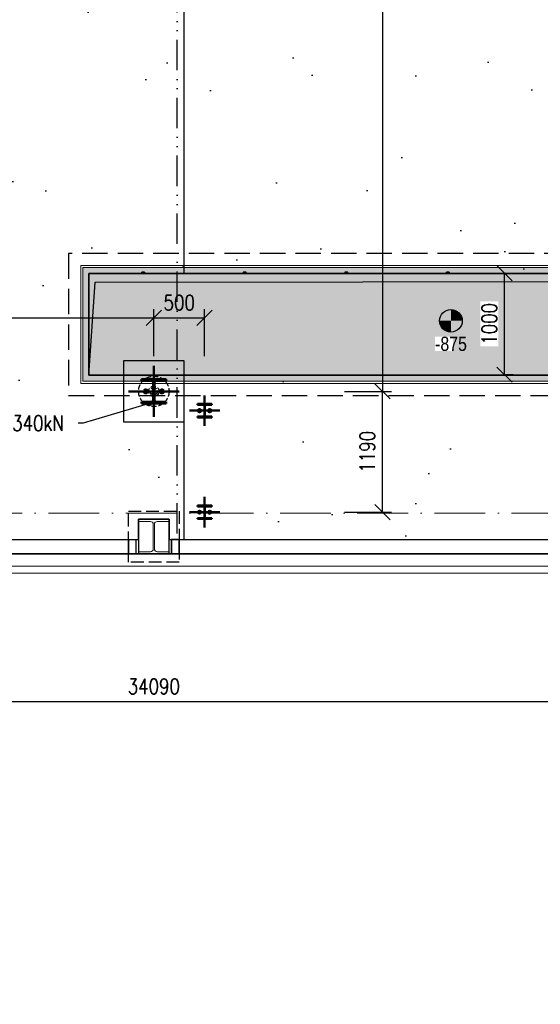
# Model space of a CAD drawing. Header units: millimetres. Extents: x 2241524 to 2686701, y -1965833 to -1461615.
# Tile 16 of 143: x 2326986 to 2332114, y -1794632 to -1784938. Entities that reach past the tile are written whole.
import ezdxf
from ezdxf import colors
from ezdxf.entities.mleader import LeaderData, LeaderLine
from ezdxf.math import Vec2, Vec3

# ---------------------------------------------------------------- set-up
doc = ezdxf.new("R2010")
doc.units = ezdxf.units.MM
doc.header["$LTSCALE"] = 100
for name, pattern in [('A_CARA_07', [7, 5, -2]), ('A_CARA_15', [7.6, 5, -1.3, 0, -1.3]), ('A_CARA_16', [11.4, 6, -1.8, 0, -1.8, 0, -1.8]), ('ACAD_ISO02W100', [15, 12, -3]), ('ACAD_ISO04W100', [30.5, 24, -3, 0.5, -3])]:
    doc.linetypes.add(name, pattern=pattern)
doc.layers.get('Defpoints').update_dxf_attribs({"color": 132})
for name, color, linetype, lineweight in [('11542_003_OK-HALA_TaO-1_ET_R01_AciS_2025-04-14_sloupy_dwg', 9, 'Continuous', 9), ('CA_KOTY', 3, 'Continuous', 25), ('CA_NEVHRA1', 9, 'A_CARA_16', 25), ('CA_NOVÉ K-CE', 12, 'Continuous', 25), ('CA_NOVÉ K-CE NEVHRA', 12, 'A_CARA_07', 25), ('CA_OBETONÁVKA SPODNÍ', 9, 'A_CARA_07', 25), ('CA_OSY', 5, 'A_CARA_15', 18), ('CA_PODLAHA KANÁLY', 12, 'Continuous', 25), ('CA_PODLAHA KOTY', 12, 'Continuous', 25), ('CA_PODLAHA OBETONÁVKA', 12, 'Continuous', 25), ('CA_PODLAHA OBRYS', 12, 'Continuous', 25), ('CA_PODLAHA ZÁKLAD. PRAH VNĚ', 9, 'Continuous', 13), ('CA_PODLAHA ZÁKLADY', 12, 'Continuous', 25), ('CA_PODLAHA-KOVOVÉ PRVKY', 150, 'Continuous', 13), ('CA_POHHRA25', 7, 'Continuous', 25), ('CA_TEXT25', 7, 'Continuous', 25), ('CA_ZÁKLADY TG', 9, 'Continuous', 25), ('SS_2.ET-HALA_TaO-VESTAVBA_A1÷B2-SCHODISTE', 9, 'Continuous', 50), ('SS_2.ET-HALA_TaO-VESTAVBA_A1÷B2-VAZBA', 9, 'Continuous', 50), ('SS_SRAFY', 9, 'Continuous', 18)]:
    doc.layers.add(name, color=color, linetype=linetype, lineweight=lineweight)
doc.styles.add('ROMANS', font='romans.shx', dxfattribs={"width": 0.8})
doc.styles.get("Standard").update_dxf_attribs({"font": 'arial.ttf', "width": 0.8})
doc.linetypes.add('KANVBRDO', pattern='A,7,-6.5,[6,zn.shx,S=1,R=0,X=0,Y=0],-6.5', length=20)
doc.dimstyles.new('CA_75', dxfattribs={"dimscale": 75, "dimtxt": 2, "dimasz": 2, "dimexe": 1.15, "dimexo": 2, "dimgap": 1, "dimtad": 1, "dimdec": 0, "dimzin": 9, "dimdsep": 46, "dimtxsty": 'ROMANS', "dimblk1": 'OBLIQUE', "dimblk2": 'OBLIQUE', "dimsah": 1, "dimcen": -1, "dimclrd": 256, "dimclre": 256, "dimclrt": 256, "dimadec": 0, "dimazin": 0, "dimtfac": 1, "dimtdec": 0, "dimtmove": 1, "dimatfit": 0, "dimfxl": 5, "dimfxlon": 1, "dimtolj": 1, "dimtzin": 9, "dimarcsym": 0})
pattern_1 = [(45, (340.0156, -4363.2238), (-2.24506403, 2.24506403), [])]

# ---------------------------------------------------------------- blocks, each defined once
blk = doc.blocks.new('A$C84828806')
at = {"layer": 'CA_PODLAHA OBRYS', "transparency": 33554687}
h = blk.add_hatch(dxfattribs=at)
h.set_pattern_fill('AR-SAND', color=256, scale=40)
h.paths.add_polyline_path([(-159210, -11740.1), (-169720, -11740.1), (-169720, -12290), (-170020, -12290), (-170020, -11740.1), (-181720, -11740.1), (-181720, -12290), (-182020, -12290), (-182020, -11740.1), (-184520, -11740.1), (-184520, -12090), (-185220, -12090), (-185220, -11740.1), (-185485.1, -11740.1), (-190382.8, -12091.2), (-190376.2, -12183.8), (-190675.4, -12205.2), (-190682, -12112.6), (-196062.8, -12497.7), (-196056.2, -12590.3), (-196355.4, -12611.8), (-196362, -12519.7), (-201747.8, -12904.6), (-201741.2, -12997.2), (-202040.4, -13018.7), (-202046.9, -12927.2), (-207432.8, -13311.5), (-207426.2, -13404.2), (-207725.4, -13425.6), (-213112.6, -13720.4), (-213106.2, -13810.7), (-213405.4, -13832.1), (-218510, -14107.3), (-218510, -14530), (-219160, -14530), (-219160, -20720), (-219070, -20720), (-219070, -21020), (-219210, -27170), (-218510, -27170), (-218510, -27570), (-219270, -27570), (-219270, -32575.2), (-219600, -32575.2), (-219600, -33635.2), (-219270, -33635.2), (-219270, -33760), (-219200, -33760), (-219200, -33980), (-219270, -33980), (-219270, -34490.3), (-219600, -34490.3), (-219600, -39490.2), (-219270, -39490.2), (-219270, -40170), (-218510, -40170), (-218510, -40490.1), (-201615, -40490.1), (-201615, -51011.1), (-188060.6, -51011.1), (-188060.6, -44719.2), (-187460.6, -44719.2), (-187460.6, -51011.1), (-176360.6, -51011.1), (-176360.6, -45211.2), (-175760.6, -45211.2), (-175760.6, -51011.1), (-166060.6, -51011.1), (-166060.6, -40639.2), (-164970.6, -39549.2), (-164970.6, -36049.2), (-163970.6, -36049.2), (-163970.6, -37549.2), (-163520.6, -37549.2), (-163520.6, -38549.2), (-163970.6, -38549.2), (-163970.6, -39963.4), (-165060.6, -41053.4), (-165060.6, -51011.1), (-159210, -51011.1), (-159210, -46619.2), (-159640.6, -46619.2), (-159640.6, -45169.2), (-160360.6, -45169.2), (-160360.6, -40619.2), (-163120.6, -40619.2), (-163120.6, -37064.2), (-160360.6, -37064.2), (-160360.6, -36119.2), (-159210, -36119.2)])
h.paths.add_polyline_path([(-178060.6, -39344.2), (-178060.6, -43544.2), (-185460.6, -43544.2), (-185460.6, -39344.2)], flags=16)
h.paths.add_polyline_path([(-187460.6, -41219.2), (-187460.6, -42419.2), (-188760.6, -42419.2), (-188760.6, -41219.2)], flags=16)
h.paths.add_polyline_path([(-168570, -52411.1), (-159210, -52411.1), (-159210, -52011.1), (-201615, -52011.1), (-201615, -53630.1), (-196380, -53630.1), (-196380, -53430), (-196080, -53430), (-196080, -53630.1), (-195470, -53630.1), (-195470, -53960.1), (-194410, -53960.1), (-194410, -53630.1), (-190700, -53630.1), (-190700, -53430), (-190400, -53430), (-190400, -53630.1), (-185220, -53630.1), (-185220, -53170), (-184520, -53170), (-184520, -53630.1), (-182020, -53630.1), (-182020, -52970), (-181720, -52970), (-181720, -53630.1), (-175980, -53630.1), (-175980, -53560), (-175760, -53560), (-175760, -53630.1), (-170020, -53630.1), (-170020, -52970), (-169720, -52970), (-169720, -53630.1), (-163980, -53630.1), (-163980, -53560), (-163760, -53560), (-163760, -53630.1), (-159210, -53630.1), (-159210, -53211.1), (-168570, -53211.1)])
h.paths.add_polyline_path([(-180570, -52411.1), (-171170, -52411.1), (-171170, -53211.1), (-180570, -53211.1)], flags=16)
h = blk.add_hatch(dxfattribs=at)
h.set_pattern_fill('AR-SAND', color=256, scale=40)
h.paths.add_polyline_path([(-218510, -53630.1), (-217200, -53630.1), (-217200, -53960.1), (-215040, -53960.1), (-215040, -53630.1), (-213430, -53630.1), (-213430, -53430), (-213130, -53430), (-213130, -53630.1), (-211510, -53630.1), (-211510, -53960.1), (-209350, -53960.1), (-209350, -53630.1), (-207750, -53630.1), (-207750, -53430), (-207450, -53430), (-207450, -53630.1), (-205830, -53630.1), (-205830, -53960.1), (-203670, -53960.1), (-203670, -53630.1), (-202065, -53630.1), (-202065, -53430), (-201765, -53430), (-201765, -53630.1), (-201615, -53630.1), (-201615, -52011.1), (-202554, -52011.1), (-202554, -51011.1), (-201615, -51011.1), (-201615, -40490.1), (-218510, -40490.1), (-218510, -40570), (-219270, -40570), (-219270, -46760.2), (-219200, -46760), (-219200, -46980), (-219270, -46980), (-219270, -53170), (-218510, -53170)])
blk = doc.blocks.new('11542_003_OK-HALA_TaO-1_ET_R01_AciS_2025-04-14_sloupy_dwg-1858929-525_600')
at = {"layer": '11542_003_OK-HALA_TaO-1_ET_R01_AciS_2025-04-14_sloupy_dwg'}
for p, q in [((21875, 7690), (21575, 7690)), ((21575, 7690), (21575, 7668.5)), ((21575, 7668.5), (21692, 7668.5)), ((21758, 7668.5), (21875, 7668.5)), ((21875, 7668.5), (21875, 7690)), ((21719, 7641.5), (21719, 7398.5)), ((21731, 7398.5), (21731, 7641.5)), ((21575, 7371.5), (21575, 7350)), ((21692, 7371.5), (21575, 7371.5)), ((21875, 7371.5), (21758, 7371.5)), ((21875, 7350), (21875, 7371.5)), ((21575, 7350), (21875, 7350))]:
    blk.add_line(p, q, dxfattribs=at)
for centre, major_axis, start_param, end_param in [((21692, 7641.5), (19.1, 19.1), 5.497781, 7.068577), ((21758, 7641.5), (-10.3, 24.9), 5.890499, 7.461295), ((21692, 7398.5), (14.2, 23), 3.695166, 5.265962), ((21758, 7398.5), (0, 27), 1.570794, 3.141591)]:
    blk.add_ellipse(centre, major_axis=major_axis, ratio=1, start_param=start_param, end_param=end_param, dxfattribs=at)
blk = doc.blocks.new('_Oblique')
at = {"color": 0, "linetype": 'ByBlock', "lineweight": -2}
blk.add_line((-0.5, -0.5), (0.5, 0.5), dxfattribs=at)
blk = doc.blocks.new('*D1692')
at = {"layer": 'CA_KOTY', "lineweight": -2, "transparency": 16777216}
for p, q in [((2311262.6, -1791502.2), (2311262.6, -1791738.4)), ((2345352.6, -1791502.2), (2345352.6, -1791738.4)), ((2311262.6, -1791652.2), (2345352.6, -1791652.2))]:
    blk.add_line(p, q, dxfattribs=at)
at = {"layer": 'Defpoints', "color": 0, "transparency": 16777216}
for p in [(2311262.6, -1791352.2), (2345352.6, -1791352.2), (2345352.6, -1791652.2)]:
    blk.add_point(p, dxfattribs=at)
at = {"layer": 'CA_KOTY', "lineweight": -2, "transparency": 16777216, "xscale": 150, "yscale": 150, "zscale": 150, "rotation": 180}
blk.add_blockref('_Oblique', (2311262.6, -1791652.2), dxfattribs=at)
at = {"layer": 'CA_KOTY', "lineweight": -2, "transparency": 16777216, "xscale": 150, "yscale": 150, "zscale": 150}
blk.add_blockref('_Oblique', (2345352.6, -1791652.2), dxfattribs=at)
at = {"layer": 'CA_KOTY', "transparency": 16777216, "insert": (2328307.6, -1791502.2), "char_height": 150, "width": 180.755, "attachment_point": 5, "style": 'ROMANS'}
blk.add_mtext('\\A1;34090', dxfattribs=at)
blk = doc.blocks.new('0KRIZ')
at = {"color": 0, "linetype": 'ByBlock', "ltscale": 0.5}
for p, q in [((0, -0.5), (0, 0.5)), ((-0.5, 0), (0.5, 0))]:
    blk.add_line(p, q, dxfattribs=at)
blk = doc.blocks.new('*D1023')
at = {"layer": 'CA_KOTY', "lineweight": -2, "transparency": 16777216}
for p, q in [((16380, 4934.7), (16380, 5396)), ((22065, 4934.7), (22065, 5396)), ((16380, 5309.7), (22065, 5309.7))]:
    blk.add_line(p, q, dxfattribs=at)
at = {"layer": 'Defpoints', "color": 0, "transparency": 16777216}
for p in [(22065, 5309.7), (16380, 4586.8), (22065, 4586.8)]:
    blk.add_point(p, dxfattribs=at)
at = {"layer": 'CA_KOTY', "lineweight": -2, "transparency": 16777216, "xscale": 150, "yscale": 150, "zscale": 150, "rotation": 180}
blk.add_blockref('_Oblique', (16380, 5309.7), dxfattribs=at)
at = {"layer": 'CA_KOTY', "lineweight": -2, "transparency": 16777216, "xscale": 150, "yscale": 150, "zscale": 150}
blk.add_blockref('_Oblique', (22065, 5309.7), dxfattribs=at)
at = {"layer": 'CA_KOTY', "transparency": 16777216, "insert": (19222.5, 5459.7), "char_height": 150, "attachment_point": 5, "style": 'ROMANS'}
blk.add_mtext('\\A1;5685', dxfattribs=at)
blk = doc.blocks.new('*D1024')
at = {"layer": 'CA_KOTY', "lineweight": -2, "transparency": 16777216}
for p, q in [((22065, 4934.7), (22065, 5396)), ((22565, 4934.7), (22565, 5396)), ((22065, 5309.7), (22565, 5309.7))]:
    blk.add_line(p, q, dxfattribs=at)
at = {"layer": 'Defpoints', "color": 0, "transparency": 16777216}
for p in [(22565, 5309.7), (22065, 4586.8), (22565, 3396.8, 10)]:
    blk.add_point(p, dxfattribs=at)
at = {"layer": 'CA_KOTY', "lineweight": -2, "transparency": 16777216, "xscale": 150, "yscale": 150, "zscale": 150, "rotation": 180}
blk.add_blockref('_Oblique', (22065, 5309.7), dxfattribs=at)
at = {"layer": 'CA_KOTY', "lineweight": -2, "transparency": 16777216, "xscale": 150, "yscale": 150, "zscale": 150}
blk.add_blockref('_Oblique', (22565, 5309.7), dxfattribs=at)
at = {"layer": 'CA_KOTY', "transparency": 16777216, "insert": (22315, 5459.7), "char_height": 150, "attachment_point": 5, "style": 'ROMANS'}
blk.add_mtext('\\A1;500', dxfattribs=at)
blk = doc.blocks.new('*D1025')
at = {"layer": 'CA_KOTY', "lineweight": -2, "transparency": 16777216}
for p, q in [((24150, 4586.8), (24404.3, 4586.8)), ((24318, 3396.8), (24318, 4586.8)), ((23943, 3396.8), (24404.3, 3396.8))]:
    blk.add_line(p, q, dxfattribs=at)
at = {"layer": 'Defpoints', "color": 0, "transparency": 16777216}
for p in [(24000, 4586.8), (24318, 4586.8), (22565, 3396.8)]:
    blk.add_point(p, dxfattribs=at)
at = {"layer": 'CA_KOTY', "lineweight": -2, "transparency": 16777216, "xscale": 150, "yscale": 150, "zscale": 150}
for p, rotation in [((24318, 4586.8), 90), ((24318, 3396.8), 270)]:
    blk.add_blockref('_Oblique', p, dxfattribs=dict(at, rotation=rotation))
at = {"layer": 'CA_KOTY', "transparency": 16777216, "insert": (24168, 3991.8), "char_height": 150, "attachment_point": 5, "rotation": 90, "style": 'ROMANS'}
blk.add_mtext('\\A1;1190', dxfattribs=at)
blk = doc.blocks.new('*D1026')
at = {"layer": 'CA_KOTY', "lineweight": -2, "transparency": 16777216}
for p, q in [((23943, 15966.8), (24404.3, 15966.8)), ((24318, 15966.8), (24318, 4586.8)), ((23943, 4586.8), (24404.3, 4586.8))]:
    blk.add_line(p, q, dxfattribs=at)
at = {"layer": 'Defpoints', "color": 0, "transparency": 16777216}
for p in [(22070, 15966.8), (22065, 4586.8), (24318, 4586.8)]:
    blk.add_point(p, dxfattribs=at)
at = {"layer": 'CA_KOTY', "lineweight": -2, "transparency": 16777216, "xscale": 150, "yscale": 150, "zscale": 150}
for p, rotation in [((24318, 15966.8), 90), ((24318, 4586.8), 270)]:
    blk.add_blockref('_Oblique', p, dxfattribs=dict(at, rotation=rotation))
at = {"layer": 'CA_KOTY', "transparency": 16777216, "insert": (24168, 10276.8), "char_height": 150, "attachment_point": 5, "rotation": 90, "style": 'ROMANS'}
blk.add_mtext('\\A1;11380', dxfattribs=at)
blk = doc.blocks.new('_Dot')
at = {"color": 0, "linetype": 'ByBlock', "lineweight": -2}
blk.add_line((-0.5, 0), (-1, 0), dxfattribs=at)
at = {"color": 0, "linetype": 'ByBlock', "const_width": 0.5}
blk.add_lwpolyline([(-0.25, 0, 1), (0.25, 0, 1)], format="xyb", close=True, dxfattribs=at)
blk = doc.blocks.new('A$Cb83b9660')
at = {"layer": 'CA_NOVÉ K-CE'}
blk.add_lwpolyline([(-300, -300), (300, -300), (300, 300), (-300, 300)], close=True, dxfattribs=at)
at = {"layer": 'CA_NOVÉ K-CE NEVHRA', "ltscale": 0.1}
for radius in [150, 51, 35]:
    blk.add_circle((0, 0), radius, dxfattribs=at)
blk = doc.blocks.new('A$C0b34a81f')
at = {"layer": 'CA_PODLAHA KANÁLY'}
blk.add_lwpolyline([(21494.8, 9521.3), (90078.8, 9521.3), (90078.8, 10521.3), (21494.8, 10521.3)], close=True, dxfattribs=at)
at = {"layer": 'CA_PODLAHA OBRYS', "linetype": 'A_CARA_07', "ltscale": 0.5}
blk.add_lwpolyline([(21294.8, 9321.3), (43278.8, 9321.3), (43278.8, 8121.3), (53078.8, 8121.3), (53078.8, 9321.3), (55278.8, 9321.3), (55278.8, 8121.3), (65078.8, 8121.3), (65078.8, 9321.3), (67278.8, 9321.3), (67278.8, 8121.3), (77078.8, 8121.3), (77078.8, 9321.3), (79278.8, 9321.3), (79278.8, 8121.3), (89078.8, 8121.3), (89078.8, 9321.3), (90278.8, 9321.3), (90278.8, 10721.3), (21294.8, 10721.3)], close=True, dxfattribs=at)
at = {"layer": 'CA_PODLAHA OBRYS'}
for points in [[(21494.8, 10521.3), (90078.8, 10521.3)], [(90078.8, 10521.3), (90078.8, 9521.3), (21494.8, 9521.3)], [(22042.8, 10521.3), (22042.8, 10536.3), (22014.8, 10536.3), (22014.8, 10521.3)], [(22022.8, 10521.3), (22022.8, 10523.3), (22016.8, 10523.3), (22016.8, 10534.3), (22040.8, 10534.3), (22040.8, 10523.3), (22034.8, 10523.3), (22034.8, 10521.3)], [(23042.8, 10521.3), (23042.8, 10536.3), (23014.8, 10536.3), (23014.8, 10521.3)], [(23022.8, 10521.3), (23022.8, 10523.3), (23016.8, 10523.3), (23016.8, 10534.3), (23040.8, 10534.3), (23040.8, 10523.3), (23034.8, 10523.3), (23034.8, 10521.3)], [(24042.8, 10521.3), (24042.8, 10536.3), (24014.8, 10536.3), (24014.8, 10521.3)], [(24022.8, 10521.3), (24022.8, 10523.3), (24016.8, 10523.3), (24016.8, 10534.3), (24040.8, 10534.3), (24040.8, 10523.3), (24034.8, 10523.3), (24034.8, 10521.3)], [(25042.8, 10521.3), (25042.8, 10536.3), (25014.8, 10536.3), (25014.8, 10521.3)], [(25022.8, 10521.3), (25022.8, 10523.3), (25016.8, 10523.3), (25016.8, 10534.3), (25040.8, 10534.3), (25040.8, 10523.3), (25034.8, 10523.3), (25034.8, 10521.3)]]:
    blk.add_lwpolyline(points, dxfattribs=at)
blk = doc.blocks.new('A$C31d9a330')
at = {"layer": 'CA_PODLAHA KANÁLY'}
blk.add_lwpolyline([(-17093.5, -3192), (51490.6, -3192), (51490.6, -2192), (-17093.5, -2192)], close=True, dxfattribs=at)
blk = doc.blocks.new('A$C80611e35')
at = {"layer": 'CA_PODLAHA KOTY', "const_width": 112}
for points in [[(168, 112, 0.414214), (112, 168)], [(56, 112, 0.414214), (112, 56)]]:
    blk.add_lwpolyline(points, format="xyb", dxfattribs=at)
at = {"layer": 'CA_PODLAHA KOTY'}
blk.add_circle((112, 112), 112, dxfattribs=at)
blk = doc.blocks.new('*D1623')
at = {"layer": 'CA_PODLAHA KOTY', "lineweight": -2, "transparency": 16777216}
for p, q in [((2331761.4, -1787432.7), (2331847.7, -1787432.7)), ((2331761.4, -1788432.7), (2331761.4, -1787432.7)), ((2331761.4, -1788432.7), (2331847.7, -1788432.7))]:
    blk.add_line(p, q, dxfattribs=at)
at = {"layer": 'Defpoints', "color": 0, "transparency": 16777216}
for p in [(2331727.3, -1787432.7), (2331761.4, -1787432.7), (2331727.3, -1788432.7)]:
    blk.add_point(p, dxfattribs=at)
at = {"layer": 'CA_PODLAHA KOTY', "lineweight": -2, "transparency": 16777216, "xscale": 150, "yscale": 150, "zscale": 150}
for p, rotation in [((2331761.4, -1787432.7), 90), ((2331761.4, -1788432.7), 270)]:
    blk.add_blockref('_Oblique', p, dxfattribs=dict(at, rotation=rotation))
at = {"layer": 'CA_PODLAHA KOTY', "transparency": 16777216, "insert": (2331611.4, -1787932.7), "char_height": 150, "attachment_point": 5, "rotation": 90, "style": 'ROMANS', "bg_fill": 3, "box_fill_scale": 1.1, "bg_fill_color": 256, "bg_fill_true_color": 13158600, "bg_fill_transparency": 0}
blk.add_mtext('\\A1;1000', dxfattribs=at)
blk = doc.blocks.new('A$C442b1f43')
at = {"layer": 'SS_SRAFY'}
h = blk.add_hatch(dxfattribs=at)
h.set_pattern_fill('ANSI31', color=256, scale=0.01, style=0)
h.set_pattern_definition(pattern_1)
edge = h.paths.add_edge_path(flags=0)
edge.add_line((22185, 4689.8), (22185, 4706.8))
edge.add_line((22185, 4706.8), (21945, 4706.8))
edge.add_line((21945, 4706.8), (21945, 4689.8))
edge.add_line((21945, 4689.8), (22039, 4689.8))
edge.add_ellipse((22039, 4668.8), major_axis=(14.8, 14.8), ratio=1, start_angle=315, end_angle=405, ccw=False)
edge.add_line((22060, 4668.8), (22060, 4504.8))
edge.add_ellipse((22039, 4504.8), major_axis=(14.8, 14.8), ratio=1, start_angle=225, end_angle=315, ccw=False)
edge.add_line((22039, 4483.8), (21945, 4483.8))
edge.add_line((21945, 4483.8), (21945, 4466.8))
edge.add_line((21945, 4466.8), (22185, 4466.8))
edge.add_line((22185, 4466.8), (22185, 4483.8))
edge.add_line((22185, 4483.8), (22091, 4483.8))
edge.add_ellipse((22091, 4504.8), major_axis=(-14.8, 14.8), ratio=1, start_angle=45, end_angle=135, ccw=False)
edge.add_line((22070, 4504.8), (22070, 4668.8))
edge.add_ellipse((22091, 4668.8), major_axis=(14.8, 14.8), ratio=1, start_angle=45, end_angle=135, ccw=False)
edge.add_line((22091, 4689.8), (22185, 4689.8))
h = blk.add_hatch(dxfattribs=at)
h.set_pattern_fill('ANSI31', color=256, scale=0.01, style=0)
h.set_pattern_definition(pattern_1)
edge = h.paths.add_edge_path(flags=0)
edge.add_line((22635, 4454.8), (22635, 4463.3))
edge.add_line((22635, 4463.3), (22495, 4463.3))
edge.add_line((22495, 4463.3), (22495, 4454.8))
edge.add_line((22495, 4454.8), (22550.3, 4454.8))
edge.add_ellipse((22550.3, 4442.8), major_axis=(8.49, 8.49), ratio=1, start_angle=315, end_angle=405, ccw=False)
edge.add_line((22562.3, 4442.8), (22562.3, 4350.8))
edge.add_ellipse((22550.3, 4350.8), major_axis=(-8.49, 8.49), ratio=1, start_angle=135, end_angle=225, ccw=False)
edge.add_line((22550.3, 4338.8), (22495, 4338.8))
edge.add_line((22495, 4338.8), (22495, 4330.3))
edge.add_line((22495, 4330.3), (22635, 4330.3))
edge.add_line((22635, 4330.3), (22635, 4338.8))
edge.add_line((22635, 4338.8), (22579.8, 4338.8))
edge.add_ellipse((22579.8, 4350.8), major_axis=(8.49, 8.49), ratio=1, start_angle=135, end_angle=225, ccw=False)
edge.add_line((22567.8, 4350.8), (22567.8, 4442.8))
edge.add_ellipse((22579.8, 4442.8), major_axis=(-8.49, 8.49), ratio=1, start_angle=-45, end_angle=45, ccw=False)
edge.add_line((22579.8, 4454.8), (22635, 4454.8))
h = blk.add_hatch(dxfattribs=at)
h.set_pattern_fill('ANSI31', color=256, scale=0.01, style=0)
h.set_pattern_definition(pattern_1)
edge = h.paths.add_edge_path(flags=0)
edge.add_line((22635, 3454.8), (22635, 3463.3))
edge.add_line((22635, 3463.3), (22495, 3463.3))
edge.add_line((22495, 3463.3), (22495, 3454.8))
edge.add_line((22495, 3454.8), (22550.3, 3454.8))
edge.add_ellipse((22550.3, 3442.8), major_axis=(8.49, 8.49), ratio=1, start_angle=315, end_angle=405, ccw=False)
edge.add_line((22562.3, 3442.8), (22562.3, 3350.8))
edge.add_ellipse((22550.3, 3350.8), major_axis=(-8.49, 8.49), ratio=1, start_angle=135, end_angle=225, ccw=False)
edge.add_line((22550.3, 3338.8), (22495, 3338.8))
edge.add_line((22495, 3338.8), (22495, 3330.3))
edge.add_line((22495, 3330.3), (22635, 3330.3))
edge.add_line((22635, 3330.3), (22635, 3338.8))
edge.add_line((22635, 3338.8), (22579.8, 3338.8))
edge.add_ellipse((22579.8, 3350.8), major_axis=(8.49, 8.49), ratio=1, start_angle=135, end_angle=225, ccw=False)
edge.add_line((22567.8, 3350.8), (22567.8, 3442.8))
edge.add_ellipse((22579.8, 3442.8), major_axis=(-8.49, 8.49), ratio=1, start_angle=-45, end_angle=45, ccw=False)
edge.add_line((22579.8, 3454.8), (22635, 3454.8))
at = {"layer": 'SS_2.ET-HALA_TaO-VESTAVBA_A1÷B2-SCHODISTE', "linetype": 'Continuous', "ltscale": 0.25}
for p, q in [((22635, 4463.3), (22495, 4463.3)), ((22495, 4463.3), (22495, 4454.8)), ((22635, 4454.8), (22635, 4463.3)), ((22495, 4454.8), (22550.3, 4454.8)), ((22515, 4410.6), (22503, 4403.7)), ((22503, 4403.7), (22503, 4389.9)), ((22503, 4389.9), (22515, 4382.9)), ((22527, 4403.7), (22515, 4410.6)), ((22515, 4382.9), (22527, 4389.9)), ((22527, 4389.9), (22527, 4403.7)), ((22562.3, 4442.8), (22562.3, 4350.8)), ((22567.8, 4350.8), (22567.8, 4442.8)), ((22579.8, 4454.8), (22635, 4454.8)), ((22615, 4410.6), (22603, 4403.7)), ((22603, 4403.7), (22603, 4389.9)), ((22603, 4389.9), (22615, 4382.9)), ((22627, 4403.7), (22615, 4410.6)), ((22615, 4382.9), (22627, 4389.9)), ((22627, 4389.9), (22627, 4403.7)), ((22550.3, 4338.8), (22495, 4338.8)), ((22495, 4338.8), (22495, 4330.3)), ((22495, 4330.3), (22635, 4330.3)), ((22635, 4338.8), (22579.8, 4338.8)), ((22635, 4330.3), (22635, 4338.8)), ((22635, 3463.3), (22495, 3463.3)), ((22495, 3463.3), (22495, 3454.8)), ((22495, 3454.8), (22550.3, 3454.8)), ((22515, 3410.6), (22503, 3403.7)), ((22503, 3403.7), (22503, 3389.9)), ((22527, 3403.7), (22515, 3410.6)), ((22527, 3389.9), (22527, 3403.7)), ((22562.3, 3442.8), (22562.3, 3350.8)), ((22567.8, 3350.8), (22567.8, 3442.8)), ((22579.8, 3454.8), (22635, 3454.8)), ((22615, 3410.6), (22603, 3403.7)), ((22603, 3403.7), (22603, 3389.9)), ((22627, 3403.7), (22615, 3410.6)), ((22627, 3389.9), (22627, 3403.7)), ((22635, 3454.8), (22635, 3463.3)), ((22550.3, 3338.8), (22495, 3338.8)), ((22495, 3338.8), (22495, 3330.3)), ((22495, 3330.3), (22635, 3330.3)), ((22503, 3389.9), (22515, 3382.9)), ((22515, 3382.9), (22527, 3389.9)), ((22635, 3338.8), (22579.8, 3338.8)), ((22603, 3389.9), (22615, 3382.9)), ((22615, 3382.9), (22627, 3389.9)), ((22635, 3330.3), (22635, 3338.8))]:
    blk.add_line(p, q, dxfattribs=at)
at = {"layer": 'SS_2.ET-HALA_TaO-VESTAVBA_A1÷B2-SCHODISTE', "linetype": 'ACAD_ISO04W100', "ltscale": 0.25}
for p, q in [((22530, 4396.8), (22500, 4396.8)), ((22523, 4396.8), (22507, 4396.8)), ((22515, 4411.8), (22515, 4381.8)), ((22515, 4404.8), (22515, 4388.8)), ((22630, 4396.8), (22600, 4396.8)), ((22623, 4396.8), (22607, 4396.8)), ((22615, 4411.8), (22615, 4381.8)), ((22615, 4404.8), (22615, 4388.8)), ((22530, 3396.8), (22500, 3396.8)), ((22523, 3396.8), (22507, 3396.8)), ((22515, 3411.8), (22515, 3381.8)), ((22515, 3404.8), (22515, 3388.8)), ((22630, 3396.8), (22600, 3396.8)), ((22623, 3396.8), (22607, 3396.8)), ((22615, 3411.8), (22615, 3381.8)), ((22615, 3404.8), (22615, 3388.8))]:
    blk.add_line(p, q, dxfattribs=at)
at = {"layer": 'SS_2.ET-HALA_TaO-VESTAVBA_A1÷B2-SCHODISTE', "linetype": 'Continuous', "ltscale": 0.25}
for centre, major_axis in [((22515, 4396.8), (10.6, 10.6)), ((22515, 4396.8), (5.66, 5.66)), ((22615, 4396.8), (10.6, 10.6)), ((22615, 4396.8), (5.66, 5.66)), ((22515, 3396.8), (10.6, 10.6)), ((22515, 3396.8), (5.66, 5.66)), ((22615, 3396.8), (10.6, 10.6)), ((22615, 3396.8), (5.66, 5.66))]:
    blk.add_ellipse(centre, major_axis=major_axis, ratio=1, start_param=5.497787, end_param=11.780972, dxfattribs=at)
at = {"layer": 'SS_2.ET-HALA_TaO-VESTAVBA_A1÷B2-SCHODISTE', "linetype": 'ACAD_ISO02W100', "ltscale": 0.25}
for centre, major_axis, start_param, end_param in [((22515, 4396.8), (-6.36, 6.36), 3.926991, 10.210176), ((22615, 4396.8), (-6.36, 6.36), 3.926991, 10.210176), ((22515, 3396.8), (6.36, 6.36), 5.497787, 11.780972), ((22615, 3396.8), (6.36, 6.36), 5.497787, 11.780972)]:
    blk.add_ellipse(centre, major_axis=major_axis, ratio=1, start_param=start_param, end_param=end_param, dxfattribs=at)
at = {"layer": 'SS_2.ET-HALA_TaO-VESTAVBA_A1÷B2-SCHODISTE', "linetype": 'Continuous', "ltscale": 0.25, "extrusion": (0, 0, -1)}
for centre, major_axis, start_param, end_param in [((22550.3, 4442.8), (-8.49, 8.49), 0.785398, 2.356194), ((22579.8, 4442.8), (8.49, 8.49), 3.926991, 5.497787), ((22550.3, 4350.8), (8.49, 8.49), 0.785398, 2.356194), ((22579.8, 4350.8), (-8.49, 8.49), 3.926991, 5.497787), ((22550.3, 3442.8), (-8.49, 8.49), 0.785398, 2.356194), ((22579.8, 3442.8), (8.49, 8.49), 3.926991, 5.497787), ((22550.3, 3350.8), (8.49, 8.49), 0.785398, 2.356194), ((22579.8, 3350.8), (-8.49, 8.49), 3.926991, 5.497787)]:
    blk.add_ellipse(centre, major_axis=major_axis, ratio=1, start_param=start_param, end_param=end_param, dxfattribs=at)
at = {"layer": 'SS_2.ET-HALA_TaO-VESTAVBA_A1÷B2-VAZBA', "linetype": 'Continuous', "ltscale": 0.25}
for p, q in [((22185, 4706.8), (21945, 4706.8)), ((21945, 4706.8), (21945, 4689.8)), ((21945, 4689.8), (22039, 4689.8)), ((22060, 4668.8), (22060, 4504.8)), ((22070, 4504.8), (22070, 4668.8)), ((22091, 4689.8), (22185, 4689.8)), ((22185, 4689.8), (22185, 4706.8)), ((21985, 4604.1), (21970, 4595.4)), ((21970, 4595.4), (21970, 4578.1)), ((21970, 4578.1), (21985, 4569.5)), ((22000, 4595.4), (21985, 4604.1)), ((21985, 4569.5), (22000, 4578.1)), ((22000, 4578.1), (22000, 4595.4)), ((22145, 4604.1), (22130, 4595.4)), ((22130, 4595.4), (22130, 4578.1)), ((22130, 4578.1), (22145, 4569.5)), ((22160, 4595.4), (22145, 4604.1)), ((22145, 4569.5), (22160, 4578.1)), ((22160, 4578.1), (22160, 4595.4)), ((22039, 4483.8), (21945, 4483.8)), ((21945, 4483.8), (21945, 4466.8)), ((21945, 4466.8), (22185, 4466.8)), ((22185, 4483.8), (22091, 4483.8)), ((22185, 4483.8), (22185, 4466.8))]:
    blk.add_line(p, q, dxfattribs=at)
at = {"layer": 'SS_2.ET-HALA_TaO-VESTAVBA_A1÷B2-VAZBA', "linetype": 'ACAD_ISO04W100', "ltscale": 0.25}
for p, q in [((22003.5, 4586.8), (21966.5, 4586.8)), ((21995, 4586.8), (21975, 4586.8)), ((21985, 4605.3), (21985, 4568.3)), ((21985, 4596.8), (21985, 4576.8)), ((22163.5, 4586.8), (22126.5, 4586.8)), ((22155, 4586.8), (22135, 4586.8)), ((22145, 4605.3), (22145, 4568.3)), ((22145, 4596.8), (22145, 4576.8))]:
    blk.add_line(p, q, dxfattribs=at)
at = {"layer": 'SS_2.ET-HALA_TaO-VESTAVBA_A1÷B2-VAZBA', "linetype": 'Continuous', "ltscale": 0.25, "extrusion": (2.24241e-17, 5.41366e-17, -1)}
blk.add_ellipse((22039, 4668.8), major_axis=(14.8, 14.8), ratio=1, start_param=-0.785398, end_param=0.785398, dxfattribs=at)
at = {"layer": 'SS_2.ET-HALA_TaO-VESTAVBA_A1÷B2-VAZBA', "linetype": 'Continuous', "ltscale": 0.25, "extrusion": (-5.41366e-17, 2.24241e-17, -1)}
blk.add_ellipse((22091, 4668.8), major_axis=(-14.8, 14.8), ratio=1, start_param=5.497787, end_param=7.068583, dxfattribs=at)
at = {"layer": 'SS_2.ET-HALA_TaO-VESTAVBA_A1÷B2-VAZBA', "linetype": 'Continuous', "ltscale": 0.25}
for centre, major_axis, start_param, end_param in [((21985, 4586.8), (-13.1, 13.1), 3.926991, 10.210176), ((21985, 4586.8), (7.07, 7.07), 5.497787, 11.780972), ((22145, 4586.8), (13.1, 13.1), 5.497787, 11.780972), ((22145, 4586.8), (7.07, 7.07), 5.497787, 11.780972)]:
    blk.add_ellipse(centre, major_axis=major_axis, ratio=1, start_param=start_param, end_param=end_param, dxfattribs=at)
at = {"layer": 'SS_2.ET-HALA_TaO-VESTAVBA_A1÷B2-VAZBA', "linetype": 'ACAD_ISO02W100', "ltscale": 0.25}
for centre in [(21985, 4586.8), (22145, 4586.8)]:
    blk.add_ellipse(centre, major_axis=(-7.78, 7.78), ratio=1, start_param=3.926991, end_param=10.210176, dxfattribs=at)
at = {"layer": 'SS_2.ET-HALA_TaO-VESTAVBA_A1÷B2-VAZBA', "linetype": 'Continuous', "ltscale": 0.25, "extrusion": (-6.72723e-17, 1.6241e-16, -1)}
blk.add_ellipse((22039, 4504.8), major_axis=(-14.8, 14.8), ratio=1, start_param=2.356194, end_param=3.926991, dxfattribs=at)
at = {"layer": 'SS_2.ET-HALA_TaO-VESTAVBA_A1÷B2-VAZBA', "linetype": 'Continuous', "ltscale": 0.25, "extrusion": (1.6241e-16, 6.72723e-17, -1)}
blk.add_ellipse((22091, 4504.8), major_axis=(-14.8, 14.8), ratio=1, start_param=3.926991, end_param=5.497787, dxfattribs=at)
at = {"layer": 'SS_2.ET-HALA_TaO-VESTAVBA_A1÷B2-VAZBA', "linetype": 'ACAD_ISO04W100', "ltscale": 0.25}
for p, xscale, yscale, zscale in [((22065, 4586.8), 500, 500, 5), ((22565, 4396.8), 300, 300, 3), ((22565, 3396.8), 300, 300, 3)]:
    blk.add_blockref('0KRIZ', p, dxfattribs=dict(at, xscale=xscale, yscale=yscale, zscale=zscale))
at = {"layer": 'CA_KOTY'}
for p1, p2, picture, middle in [((22070, 15966.8), (22065, 4586.8), '*D1026', (24168, 10276.8)), ((22565, 3396.8), (24000, 4586.8), '*D1025', (24168, 3991.8))]:
    dim = blk.add_linear_dim(base=(24318, 4586.8), p1=p1, p2=p2, angle=90, dimstyle='CA_75', dxfattribs=at)
    dim.commit()
    dim.dimension.update_dxf_attribs({"geometry": picture, "text_midpoint": middle})
for base, p1, p2, picture, middle in [((22065, 5309.7), (16380, 4586.8), (22065, 4586.8), '*D1023', (19222.5, 5459.7)), ((22565, 5309.7), (22065, 4586.8), (22565, 3396.8, 10), '*D1024', (22315, 5459.7))]:
    dim = blk.add_linear_dim(base=base, p1=p1, p2=p2, dimstyle='CA_75', dxfattribs=at)
    dim.commit()
    dim.dimension.update_dxf_attribs({"geometry": picture, "text_midpoint": middle})

msp = doc.modelspace()

# ---------------------------------------------------------------- hatches: boundary and pattern name
at = {"layer": 'CA_PODLAHA-KOVOVÉ PRVKY', "transparency": 33554559}
h = msp.add_hatch(dxfattribs=at)
h.set_pattern_fill('MISMAS', color=256, scale=50)
h.set_pattern_definition([(45, (2460066.3, -1775799.13), (-141.42136, 141.42136), [100, -100]), (45, (2460045.1, -1775763.78), (-141.42136, 141.42136), [50, -150]), (45, (2460034.49, -1775802.67), (-141.42136, 141.42136), [50, -150]), (45, (2460087.52, -1775806.2), (-141.42136, 141.42136), [50, -150]), (45, (2460076.91, -1775809.74), (-141.42136, 141.42136), [50, -150])])
h.paths.add_polyline_path([(2341402.06194, -1777586.29111), (2342822.06194, -1777586.29111), (2342822.06194, -1778906.29111), (2341402.06194, -1778906.29111)])
h.paths.add_polyline_path([(2342102.06194, -1787358.21119), (2342822.06194, -1787358.21119), (2342822.06194, -1781086.29111), (2342102.06194, -1781086.29111)])
h.paths.add_polyline_path([(2327608.60516, -1788498.21119), (2396312.63832, -1788498.21119), (2396312.63832, -1787378.21119), (2327608.60516, -1787378.21119)])
h.paths.add_polyline_path([(2353802.06194, -1787358.21119), (2354522.06194, -1787358.21119), (2354522.06194, -1781578.29111), (2353802.06194, -1781578.29111)])
h.paths.add_polyline_path([(2365222.06194, -1787358.21119), (2365222.06194, -1777505.35749), (2366312.06194, -1776415.35749), (2366312.06194, -1775036.29111), (2366762.06194, -1775036.29111), (2366762.06194, -1773916.29111), (2366312.06194, -1773916.29111), (2366312.06194, -1772416.29111), (2365192.06194, -1772416.29111), (2365192.06194, -1775951.4383), (2364102.06194, -1777041.4383), (2364102.06194, -1787358.21119)])
h.paths.add_polyline_path([(2378292.06194, -1787358.21119), (2377212.06194, -1787358.21119), (2377212.06194, -1784756.29111), (2378292.06194, -1784756.29111)])
h.paths.add_polyline_path([(2379402.06194, -1787298.21119), (2380422.06194, -1787298.21119), (2380422.06194, -1786228.29111), (2379402.06194, -1786228.29111)])
h.paths.add_polyline_path([(2392738.06228, -1787358.21119), (2392738.06228, -1780026.21119), (2384052.06228, -1780026.21119), (2384052.06228, -1779106.21119), (2394687.06228, -1779106.21119), (2394687.06228, -1780026.21119), (2393658.06228, -1780026.21119), (2393658.06228, -1787358.21119)])
h.paths.add_polyline_path([(2400017.58049, -1786876.21119), (2400737.58049, -1786876.21119), (2400737.58049, -1789906.21119), (2400017.58049, -1789906.21119)])
h.paths.add_polyline_path([(2394687.06228, -1773506.21119), (2392738.06228, -1773506.21119), (2392738.06228, -1766407.63048), (2393658.06228, -1766407.63048), (2393658.06228, -1770436.21119), (2404583.06228, -1770436.21119), (2404583.06228, -1766407.63048), (2405503.06228, -1766407.63048), (2405503.06228, -1776506.21119), (2404583.06228, -1776506.21119), (2404583.06228, -1771356.21119), (2393658.06228, -1771356.21119), (2393658.06228, -1772586.21119), (2394687.06228, -1772586.21119)])
h.paths.add_polyline_path([(2379402.06194, -1772436.29111), (2380422.06194, -1772436.29111), (2380422.06194, -1773456.29111), (2379402.06194, -1773456.29111)])
h.paths.add_polyline_path([(2377052.06194, -1773686.29111), (2378472.06194, -1773686.29111), (2378472.06194, -1775006.29111), (2377052.06194, -1775006.29111)])
h.paths.add_polyline_path([(2398977.06228, -1782281.21119), (2399947.06228, -1782281.21119), (2399947.06228, -1781311.21119), (2398977.06228, -1781311.21119)])
h.paths.add_polyline_path([(2399947.06228, -1783311.21119), (2398977.06228, -1783311.21119), (2398977.06228, -1784281.21119), (2399947.06228, -1784281.21119)])
at = {"layer": 'CA_ZÁKLADY TG'}
h = msp.add_hatch(color=256, dxfattribs=at)
h.dxf.hatch_style = 1
h.paths.add_polyline_path([(2327668.60516, -1787438.21119), (2327668.60516, -1788438.21119), (2327730.05702, -1787520.45713), (2396252.63832, -1787438.21119)])

# ---------------------------------------------------------------- linework, layer by layer
at = {"layer": 'CA_NEVHRA1', "ltscale": 0.5}
msp.add_line((2328537.63743, -1789997.21119), (2328537.63743, -1779007.21119), dxfattribs=at)
at = {"layer": 'CA_OBETONÁVKA SPODNÍ', "ltscale": 0.25}
for p, q in [((2328057.63743, -1790277.21119), (2328057.63743, -1789777.21119)), ((2328057.63743, -1789777.21119), (2328557.63743, -1789777.21119)), ((2328557.63743, -1789777.21119), (2328557.63743, -1790277.21119)), ((2328557.63743, -1790277.21119), (2328057.63743, -1790277.21119))]:
    msp.add_line(p, q, dxfattribs=at)
at = {"layer": 'CA_OSY'}
msp.add_line((2308267.8898, -1789797.21119), (2597271.47353, -1789797.21119), dxfattribs=at)
at = {"layer": 'CA_PODLAHA OBRYS'}
msp.add_lwpolyline([(2315182.63743, -1790057.21119), (2316792.63735, -1790056.83166), (2316792.59026, -1789857.08226), (2317092.59026, -1789857.08226), (2317092.59026, -1790057.21119), (2318712.63744, -1790057.21119), (2318712.63744, -1790387.21119), (2320872.63743, -1790387.21119), (2320872.63743, -1790057.21119), (2322472.59026, -1790057.21119), (2322472.59026, -1789857.08226), (2322772.59026, -1789857.08225), (2322772.59026, -1790057.21119), (2324392.63742, -1790057.21114), (2324392.63742, -1790387.21119), (2326552.63743, -1790387.21119), (2326552.63743, -1790057.20988), (2328157.59026, -1790057.20988), (2328157.59026, -1789857.08226), (2328457.59026, -1789857.08225), (2328457.63743, -1790057.21119), (2333842.59026, -1790057.21119)], dxfattribs=at)
msp.add_lwpolyline([(2328157.59026, -1790197.08226), (2328457.59026, -1790197.08226), (2328457.59026, -1789857.08226), (2328157.59026, -1789857.08226)], close=True, dxfattribs=at)
at = {"layer": 'CA_PODLAHA ZÁKLAD. PRAH VNĚ'}
for points in [[(2310622.59026, -1757297.21146), (2310622.6377, -1790387.21119), (2511882.63532, -1790387.21119), (2511882.58815, -1794632.08226), (2584562.58815, -1794632.08226), (2584562.63532, -1790387.21119), (2596192.63744, -1790387.21119), (2596192.63744, -1727022.08226), (2511672.63743, -1727022.08226)], [(2310692.59026, -1757297.21136), (2310692.6376, -1790317.21119), (2511952.63609, -1790317.21119), (2511952.58893, -1794562.08226), (2584492.58893, -1794562.08226), (2584492.6361, -1790317.21119), (2596122.63744, -1790317.21119), (2596122.63744, -1727092.08226), (2511672.63743, -1727092.08226)], [(2310812.59026, -1757297.21119), (2310812.63743, -1790197.21119), (2512072.63743, -1790197.21119), (2512072.59026, -1794442.08226), (2584372.59026, -1794442.08226), (2584372.63744, -1790197.21119), (2596002.63744, -1790197.21119), (2596002.63744, -1727212.08226), (2511672.63743, -1727212.08226)]]:
    msp.add_lwpolyline(points, dxfattribs=at)
at = {"layer": 'CA_PODLAHA-KOVOVÉ PRVKY'}
for points in [[(2327588.60516, -1788518.21119), (2396332.63832, -1788518.21119), (2396332.63832, -1787358.21119), (2327588.60516, -1787358.21119)], [(2327608.60516, -1788498.21119), (2396312.63832, -1788498.21119), (2396312.63832, -1787378.21119), (2327608.60516, -1787378.21119)]]:
    msp.add_lwpolyline(points, close=True, dxfattribs=at)
at = {"layer": 'CA_POHHRA25'}
for p, q in [((2328057.63743, -1790197.21119), (2328057.63743, -1790057.21119)), ((2328057.63743, -1790057.21119), (2328057.63743, -1790197.21119)), ((2328135.13743, -1790197.21119), (2328135.13743, -1790057.21119)), ((2328457.63743, -1790057.21119), (2333742.63743, -1790057.21119)), ((2328480.13743, -1790197.21119), (2328480.13743, -1790057.21119)), ((2328480.13743, -1790057.21119), (2328480.13743, -1790197.21119)), ((2328557.63743, -1790057.21119), (2328480.13743, -1790057.21119)), ((2328480.13743, -1790057.21119), (2328480.13743, -1790197.21119)), ((2328557.63743, -1790057.21119), (2328557.63743, -1790197.21119)), ((2328557.63743, -1790197.21119), (2328557.63743, -1790057.21119)), ((2333742.63743, -1790197.21119), (2317192.63743, -1790197.21119)), ((2320872.63743, -1790197.21119), (2418027.56633, -1790197.21119)), ((2322795.13743, -1790197.21119), (2328057.63743, -1790197.21119)), ((2328057.63743, -1790197.21119), (2328135.13743, -1790197.21119)), ((2328480.13743, -1790197.21119), (2328557.63743, -1790197.21119)), ((2328557.63743, -1790197.21119), (2333742.63743, -1790197.21119))]:
    msp.add_line(p, q, dxfattribs=at)
at = {"layer": 'CA_ZÁKLADY TG'}
msp.add_lwpolyline([(2327668.60516, -1788438.21119), (2327730.05702, -1787520.45713), (2396252.63832, -1787438.21119)], dxfattribs=at)

# ---------------------------------------------------------------- block references
at = {"layer": '11542_003_OK-HALA_TaO-1_ET_R01_AciS_2025-04-14_sloupy_dwg'}
msp.add_blockref('11542_003_OK-HALA_TaO-1_ET_R01_AciS_2025-04-14_sloupy_dwg-1858929-525_600', (2306582.59026, -1797547.08226), dxfattribs=at)
at = {"layer": 'CA_PODLAHA OBETONÁVKA', "linetype": 'KANVBRDO', "ltscale": 0.5}
msp.add_blockref('A$C84828806', (2530222.63743, -1736427.13109), dxfattribs=at)
at = {"layer": 'CA_PODLAHA OBRYS'}
msp.add_blockref('A$C80611e35', (2331121.00617, -1788014.57341), dxfattribs=at)
at = {"layer": 'CA_POHHRA25'}
msp.add_blockref('A$C442b1f43', (2306242.62185, -1793183.98739), dxfattribs=at)

# ---------------------------------------------------------------- dimensions: what is measured, and where the dimension line sits
at = {"layer": 'CA_KOTY'}
dim = msp.add_linear_dim(base=(2345352.63743, -1791652.19365), p1=(2311262.63743, -1791352.19365), p2=(2345352.63743, -1791352.19365), angle=359.999996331, dimstyle='CA_75', dxfattribs=at)
dim.commit()
dim.dimension.update_dxf_attribs({"geometry": '*D1692', "text_midpoint": (2328307.63743, -1791502.19365)})

# ---------------------------------------------------------------- next in the draw order: leaders
at = {"layer": 'CA_TEXT25'}
ml = msp.add_multileader_mtext('Standard', dxfattribs=at)
ml.set_content('\\A1;max.Rz=340kN', color=256, style='ROMANS')
ml.set_leader_properties()
ml.set_arrow_properties(name='DOT')
ml.build(insert=Vec2(0, 0))
ml.multileader.update_dxf_attribs({"dogleg_length": 50, "arrow_head_size": 50})
ctx = ml.context
ctx.base_point, ctx.char_height, ctx.arrow_head_size, ctx.landing_gap_size, ctx.plane_origin = Vec3(2326142.54384, -1788909.89072), 150, 50, 50, Vec3(2361885.45967, -1759791.77501)
notes = []
notes.append((ctx, [(0, (1, 1, 0), (2327612.54384, -1788909.89072), (-1, 0), 50, [(1, [(2328265.67868, -1788717.21119)], 0, [])])]))
ctx.mtext.insert, ctx.mtext.width, ctx.mtext.defined_height, ctx.mtext.line_spacing_factor, ctx.mtext.line_spacing_style, ctx.mtext.flow_direction = Vec3(2326192.54384, -1788834.89072), 1498.114613, 1047.12128, 0.9, 2, 5
ctx.mtext.has_bg_fill, ctx.mtext.bg_color, ctx.mtext.bg_scale_factor, ctx.mtext.bg_transparency, ctx.mtext.use_window_bg_color = 1, -1073741824, 1, 0, 1
for ctx, leaders in notes:
    for number, flags, end, landing, length, lines in leaders:
        leader = LeaderData()
        leader.index, (leader.has_last_leader_line, leader.has_dogleg_vector, leader.attachment_direction) = number, flags
        leader.last_leader_point, leader.dogleg_vector, leader.dogleg_length = Vec3(end), Vec3(landing), length
        for number, points, colour, breaks in lines:
            line = LeaderLine()
            line.index, line.vertices, line.color, line.breaks = number, Vec3.list(points), colors.encode_raw_color(colour), breaks
            leader.lines.append(line)
        ctx.leaders.append(leader)

# ---------------------------------------------------------------- next in the draw order: linework, layer by layer
at = {"layer": 'CA_PODLAHA OBRYS'}
msp.add_lwpolyline([(2320872.63743, -1790057.21119), (2322472.59026, -1790057.21119), (2322472.59026, -1789857.08226), (2322772.59026, -1789857.08226), (2322772.59026, -1790057.21119), (2324392.63743, -1790057.21119), (2324392.63743, -1790387.21119), (2326552.63743, -1790387.21119), (2326552.63743, -1790057.21119), (2328157.59026, -1790057.21119), (2328157.59026, -1789857.08226), (2328457.63743, -1789857.08226), (2328457.63743, -1790057.21119), (2328607.63743, -1790057.21119), (2328607.63743, -1788438.21119), (2327668.60516, -1788438.21119), (2327668.60516, -1787438.21119), (2328607.63741, -1787438.21119), (2328607.63741, -1776917.2112)], dxfattribs=at)

# ---------------------------------------------------------------- next in the draw order: block references
for name, p in [('A$C0b34a81f', (2306173.83925, -1797959.47386)), ('A$C31d9a330', (2344762.06194, -1785246.21119))]:
    msp.add_blockref(name, p, dxfattribs=at)
at = {"layer": 'CA_PODLAHA ZÁKLADY'}
msp.add_blockref('A$Cb83b9660', (2328307.63743, -1788597.21119), dxfattribs=at)

# ---------------------------------------------------------------- next in the draw order: texts
at = {"layer": 'CA_PODLAHA KOTY', "insert": (2331077.64805, -1788059.24257), "char_height": 140, "attachment_point": 1, "bg_fill": 3, "box_fill_scale": 1, "bg_fill_color": 256, "bg_fill_transparency": 0}
msp.add_mtext_dynamic_manual_height_columns('-875', width=176.9989094, gutter_width=12.5, heights=[0], dxfattribs=at)

# ---------------------------------------------------------------- next in the draw order: dimensions: what is measured, and where the dimension line sits
at = {"layer": 'CA_PODLAHA KOTY'}
dim = msp.add_linear_dim(base=(2331761.42217, -1787432.74996), p1=(2331727.30885, -1788432.74996), p2=(2331727.30885, -1787432.74996), angle=90, dimstyle='CA_75', override={"dimtfill": 1}, dxfattribs=at)
dim.commit()
dim.dimension.update_dxf_attribs({"geometry": '*D1623', "text_midpoint": (2331611.42217, -1787932.74996)})

doc.saveas('drawing.dxf')
